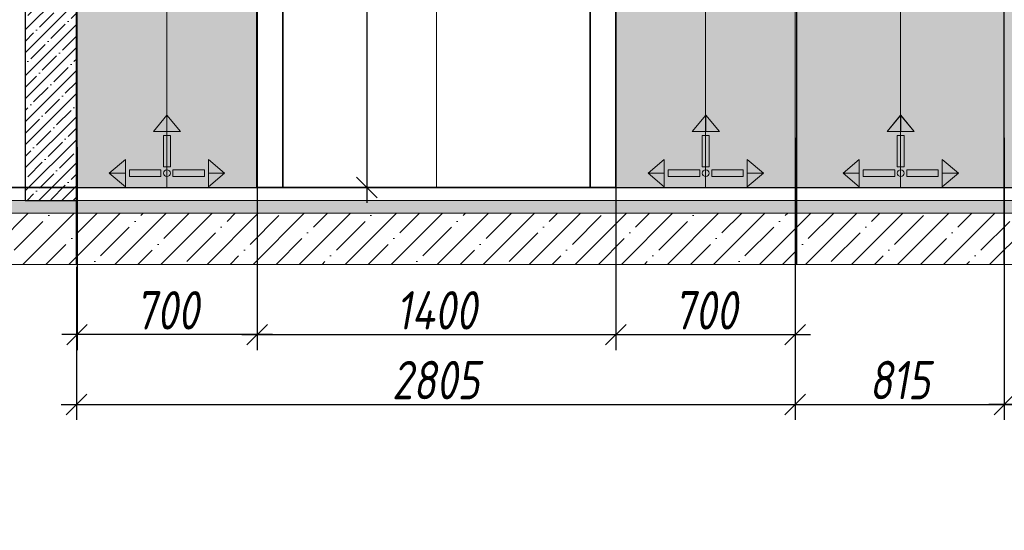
# Model space of a CAD drawing. Header units: millimetres. Extents: x -535184 to 178656, y -69521 to 68256.
# Tile 50 of 256: x -381906 to -378065, y 30158 to 32151. Entities that reach past the tile are written whole.
import ezdxf
from ezdxf import colors
from ezdxf.entities.mleader import LeaderData, LeaderLine
from ezdxf.math import Vec2, Vec3

# ---------------------------------------------------------------- set-up
doc = ezdxf.new("R2010")
doc.units = ezdxf.units.MM
doc.linetypes.add('DASHDOT', pattern=[25.4, 12.7, -6.35, 0, -6.35])
doc.layers.get('Defpoints').update_dxf_attribs({"color": 31})
for name, color, linetype, lineweight in [('A-DETL-GENF', 7, 'Continuous', 5), ('dim_razv', 93, 'DASHDOT', 9), ('wall_obm', 172, 'Continuous', 40), ('Отделка стен', 253, 'Continuous', 0)]:
    doc.layers.add(name, color=color, linetype=linetype, lineweight=lineweight)
doc.layers.add('pol', color=7, linetype='Continuous', lineweight=15, true_color=0x738991)
doc.styles.add('fl_iso paper', font='isocpeur.ttf', dxfattribs={"width": 0.8, "oblique": 10})
doc.styles.add('In tre', font='isocpeur.ttf', dxfattribs={"width": 0.8, "oblique": 10})
doc.dimstyles.new('In tre 1_50', dxfattribs={"dimtxt": 150, "dimasz": 80, "dimexe": 60, "dimexo": 10, "dimgap": 20, "dimtad": 1, "dimdec": 0, "dimrnd": 5, "dimzin": 0, "dimdsep": 46, "dimtxsty": 'fl_iso paper', "dimblk": 'OBLIQUE', "dimcen": 0, "dimdle": 60, "dimadec": 0, "dimazin": 0, "dimtfac": 1, "dimtdec": 0, "dimtofl": 0, "dimtmove": 1, "dimatfit": 1, "dimfxl": 40, "dimtolj": 1, "dimtzin": 0, "dimarcsym": 1})

# ---------------------------------------------------------------- blocks, each defined once
blk = doc.blocks.new('*U11998')
at = {"layer": 'A-DETL-GENF'}
h = blk.add_hatch(dxfattribs=at)
h.set_pattern_fill('ANSI35', color=256, scale=10, style=0)
h.set_pattern_definition([(45, (10060.45, 9e-11), (-44.9013, 44.9013), []), (45, (10105.35, 9e-11), (-44.9013, 44.9013), [79.375, -15.875, 0, -15.875])])
h.paths.add_polyline_path([(0, -100), (10480.9, -100), (10480.9, -50), (0, -50)])
h = blk.add_hatch(dxfattribs=at)
h.set_pattern_fill('ANSI35', color=256, scale=20, style=0)
h.set_pattern_definition([(45, (10060.45, 9e-11), (-89.8026, 89.8026), []), (45, (10150.25, 9e-11), (-89.8026, 89.8026), [158.75, -31.75, 0, -31.75])])
h.paths.add_polyline_path([(0, -300), (10480.9, -300), (10480.9, -100), (0, -100)])
at = {"lineweight": 13}
blk.add_lwpolyline([(0, -50), (10480.9, -50), (10480.9, 0), (0, 0)], close=True, dxfattribs=at)
at = {"lineweight": 30}
blk.add_lwpolyline([(0, 0), (10480.9, 0)], dxfattribs=at)
at = {"layer": 'A-DETL-GENF'}
for points in [[(0, -100), (10480.9, -100), (10480.9, -50), (0, -50)], [(0, -300), (10480.9, -300), (10480.9, -100), (0, -100)]]:
    blk.add_lwpolyline(points, close=True, dxfattribs=at)
blk = doc.blocks.new('*U11989')
at = {"layer": 'A-DETL-GENF'}
h = blk.add_hatch(dxfattribs=at)
h.set_pattern_fill('ANSI35', color=256, scale=10, style=0)
h.set_pattern_definition([(45, (0, 2430.646), (-44.9013, 44.9013), []), (45, (44.9, 2430.646), (-44.9013, 44.9013), [79.375, -15.875, 0, -15.875])])
h.paths.add_polyline_path([(0, 0), (200, 0), (200, 3050), (0, 3050)])
at = {"layer": 'A-DETL-GENF', "lineweight": 30}
blk.add_lwpolyline([(0, 0), (200, 0), (200, 3050), (0, 3050)], close=True, dxfattribs=at)
blk = doc.blocks.new('_Oblique')
at = {"color": 0, "linetype": 'ByBlock', "lineweight": -2}
blk.add_line((-0.5, -0.5), (0.5, 0.5), dxfattribs=at)
blk = doc.blocks.new('*D12048')
at = {"layer": 'Defpoints', "color": 0, "linetype": 'ByBlock', "transparency": 16777216}
for p in [(-380979.8, 33995.7), (-380979.8, 31495.7), (-380552.1, 31495.7)]:
    blk.add_point(p, dxfattribs=at)
at = {"layer": 'dim_razv', "color": 0, "linetype": 'ByBlock', "lineweight": -2, "transparency": 16777216}
for p, q in [((-380552.1, 34055.7), (-380552.1, 31435.7)), ((-380969.8, 33995.7), (-380492.1, 33995.7)), ((-380969.8, 31495.7), (-380492.1, 31495.7))]:
    blk.add_line(p, q, dxfattribs=at)
at = {"layer": 'dim_razv', "color": 0, "linetype": 'ByBlock', "lineweight": -2, "transparency": 16777216, "xscale": 80, "yscale": 80, "zscale": 80}
for p, rotation in [((-380552.1, 33995.7), 90), ((-380552.1, 31495.7), 270)]:
    blk.add_blockref('_Oblique', p, dxfattribs=dict(at, rotation=rotation))
at = {"layer": 'dim_razv', "color": 0, "linetype": 'ByBlock', "transparency": 16777216, "insert": (-380647.1, 32745.7), "char_height": 150, "attachment_point": 5, "rotation": 90, "style": 'fl_iso paper'}
blk.add_mtext('\\A1;2500', dxfattribs=at)
blk = doc.blocks.new('1')
at = {"layer": 'pol', "linetype": 'ByBlock'}
h = blk.add_hatch(color=1, dxfattribs=at)
h.paths.add_polyline_path([(35776.4, 73135.4), (35803.1, 73135.4), (35803.1, 73259), (35776.4, 73259)])
h.paths.add_polyline_path([(35789.8, 73274.6), (35843.2, 73274.6), (35789.8, 73338.2)])
h.paths.add_polyline_path([(35789.8, 73274.6), (35736.3, 73274.6), (35789.8, 73338.2)])
edge = h.paths.add_edge_path()
edge.add_arc((35789.8, 73110.5), 13.4, 0, 360)
h = blk.add_hatch(color=1, dxfattribs=at)
h.paths.add_polyline_path([(35813.3, 73097.1), (35813.3, 73123.9), (35936.9, 73123.9), (35936.9, 73097.1)])
h.paths.add_polyline_path([(35952.5, 73110.5), (35952.5, 73164), (36016.1, 73110.5)])
h.paths.add_polyline_path([(35952.5, 73110.5), (35952.5, 73057), (36016.1, 73110.5)])
at = {"layer": 'pol', "color": 1, "linetype": 'ByBlock'}
for points in [[(35789.8, 73274.6), (35736.3, 73274.6), (35789.8, 73338.2), (35789.8, 73274.6)], [(35789.8, 73274.6), (35843.2, 73274.6), (35789.8, 73338.2), (35789.8, 73274.6)], [(35952.5, 73110.5), (35952.5, 73164), (36016.1, 73110.5), (35952.5, 73110.5)], [(35952.5, 73110.5), (35952.5, 73057), (36016.1, 73110.5), (35952.5, 73110.5)]]:
    blk.add_lwpolyline(points, dxfattribs=at)
for points in [[(35776.4, 73135.4), (35803.1, 73135.4), (35803.1, 73259), (35776.4, 73259)], [(35813.3, 73097.1), (35813.3, 73123.9), (35936.9, 73123.9), (35936.9, 73097.1)]]:
    blk.add_lwpolyline(points, close=True, dxfattribs=at)
blk.add_circle((35789.8, 73110.5), 13.4, dxfattribs=at)
blk = doc.blocks.new('*D12134')
at = {"layer": 'Defpoints', "color": 0, "linetype": 'ByBlock', "transparency": 16777216}
for p in [(-380979.8, 31495.7), (-379580.4, 31495.7), (-379580.4, 30921.5)]:
    blk.add_point(p, dxfattribs=at)
at = {"layer": 'dim_razv', "color": 0, "linetype": 'ByBlock', "lineweight": -2, "transparency": 16777216}
for p, q in [((-380979.8, 31485.7), (-380979.8, 30861.5)), ((-379580.4, 31485.7), (-379580.4, 30861.5)), ((-381039.8, 30921.5), (-379520.4, 30921.5))]:
    blk.add_line(p, q, dxfattribs=at)
at = {"layer": 'dim_razv', "color": 0, "linetype": 'ByBlock', "lineweight": -2, "transparency": 16777216, "xscale": 80, "yscale": 80, "zscale": 80, "rotation": 180}
blk.add_blockref('_Oblique', (-380979.8, 30921.5), dxfattribs=at)
at = {"layer": 'dim_razv', "color": 0, "linetype": 'ByBlock', "lineweight": -2, "transparency": 16777216, "xscale": 80, "yscale": 80, "zscale": 80}
blk.add_blockref('_Oblique', (-379580.4, 30921.5), dxfattribs=at)
at = {"layer": 'dim_razv', "color": 0, "linetype": 'ByBlock', "transparency": 16777216, "insert": (-380280.1, 31016.5), "char_height": 150, "attachment_point": 5, "style": 'fl_iso paper'}
blk.add_mtext('\\A1;1400', dxfattribs=at)
blk = doc.blocks.new('*D12135')
at = {"layer": 'Defpoints', "color": 0, "linetype": 'ByBlock', "transparency": 16777216}
for p in [(-379580.4, 31699.2), (-378880.4, 31699.2), (-378880.4, 30921.5)]:
    blk.add_point(p, dxfattribs=at)
at = {"layer": 'dim_razv', "color": 0, "linetype": 'ByBlock', "lineweight": -2, "transparency": 16777216}
for p, q in [((-379580.4, 31689.2), (-379580.4, 30861.5)), ((-378880.4, 31689.2), (-378880.4, 30861.5)), ((-379640.4, 30921.5), (-378820.4, 30921.5))]:
    blk.add_line(p, q, dxfattribs=at)
at = {"layer": 'dim_razv', "color": 0, "linetype": 'ByBlock', "lineweight": -2, "transparency": 16777216, "xscale": 80, "yscale": 80, "zscale": 80, "rotation": 180}
blk.add_blockref('_Oblique', (-379580.4, 30921.5), dxfattribs=at)
at = {"layer": 'dim_razv', "color": 0, "linetype": 'ByBlock', "lineweight": -2, "transparency": 16777216, "xscale": 80, "yscale": 80, "zscale": 80}
blk.add_blockref('_Oblique', (-378880.4, 30921.5), dxfattribs=at)
at = {"layer": 'dim_razv', "color": 0, "linetype": 'ByBlock', "transparency": 16777216, "insert": (-379230.4, 31016.5), "char_height": 150, "attachment_point": 5, "style": 'fl_iso paper'}
blk.add_mtext('\\A1;700', dxfattribs=at)
blk = doc.blocks.new('*D12136')
at = {"layer": 'Defpoints', "color": 0, "linetype": 'ByBlock', "transparency": 16777216}
for p in [(-381682.3, 31662.7), (-380979.8, 31662.7), (-381682.3, 30921.5)]:
    blk.add_point(p, dxfattribs=at)
at = {"layer": 'dim_razv', "color": 0, "linetype": 'ByBlock', "lineweight": -2, "transparency": 16777216}
for p, q in [((-381682.3, 31652.7), (-381682.3, 30861.5)), ((-380979.8, 31652.7), (-380979.8, 30861.5)), ((-380919.8, 30921.5), (-381742.3, 30921.5))]:
    blk.add_line(p, q, dxfattribs=at)
at = {"layer": 'dim_razv', "color": 0, "linetype": 'ByBlock', "lineweight": -2, "transparency": 16777216, "xscale": 80, "yscale": 80, "zscale": 80, "rotation": 180}
blk.add_blockref('_Oblique', (-381682.3, 30921.5), dxfattribs=at)
at = {"layer": 'dim_razv', "color": 0, "linetype": 'ByBlock', "lineweight": -2, "transparency": 16777216, "xscale": 80, "yscale": 80, "zscale": 80}
blk.add_blockref('_Oblique', (-380979.8, 30921.5), dxfattribs=at)
at = {"layer": 'dim_razv', "color": 0, "linetype": 'ByBlock', "transparency": 16777216, "insert": (-381331.1, 31016.5), "char_height": 150, "attachment_point": 5, "style": 'fl_iso paper'}
blk.add_mtext('\\A1;700', dxfattribs=at)
blk = doc.blocks.new('*D12141')
at = {"layer": 'Defpoints', "color": 0, "linetype": 'ByBlock', "transparency": 16777216}
for p in [(-378064.8, 31195.7), (-377364.8, 31195.7), (-378064.8, 30649.2)]:
    blk.add_point(p, dxfattribs=at)
at = {"layer": 'dim_razv', "color": 0, "linetype": 'ByBlock', "lineweight": -2, "transparency": 16777216}
for p, q in [((-378064.8, 31185.7), (-378064.8, 30589.2)), ((-377364.8, 31185.7), (-377364.8, 30589.2)), ((-377304.8, 30649.2), (-378124.8, 30649.2))]:
    blk.add_line(p, q, dxfattribs=at)
at = {"layer": 'dim_razv', "color": 0, "linetype": 'ByBlock', "lineweight": -2, "transparency": 16777216, "xscale": 80, "yscale": 80, "zscale": 80, "rotation": 180}
blk.add_blockref('_Oblique', (-378064.8, 30649.2), dxfattribs=at)
at = {"layer": 'dim_razv', "color": 0, "linetype": 'ByBlock', "lineweight": -2, "transparency": 16777216, "xscale": 80, "yscale": 80, "zscale": 80}
blk.add_blockref('_Oblique', (-377364.8, 30649.2), dxfattribs=at)
at = {"layer": 'dim_razv', "color": 0, "linetype": 'ByBlock', "transparency": 16777216, "insert": (-377714.8, 30744.2), "char_height": 150, "attachment_point": 5, "style": 'fl_iso paper'}
blk.add_mtext('\\A1;700', dxfattribs=at)
blk = doc.blocks.new('*D12144')
at = {"layer": 'Defpoints', "color": 0, "linetype": 'ByBlock', "transparency": 16777216}
for p in [(-378880.4, 31275.4), (-381684.8, 31195.7), (-378880.4, 30649.2)]:
    blk.add_point(p, dxfattribs=at)
at = {"layer": 'dim_razv', "color": 0, "linetype": 'ByBlock', "lineweight": -2, "transparency": 16777216}
for p, q in [((-378880.4, 31265.4), (-378880.4, 30589.2)), ((-381684.8, 31185.7), (-381684.8, 30589.2)), ((-381744.8, 30649.2), (-378820.4, 30649.2))]:
    blk.add_line(p, q, dxfattribs=at)
at = {"layer": 'dim_razv', "color": 0, "linetype": 'ByBlock', "lineweight": -2, "transparency": 16777216, "xscale": 80, "yscale": 80, "zscale": 80, "rotation": 180}
blk.add_blockref('_Oblique', (-381684.8, 30649.2), dxfattribs=at)
at = {"layer": 'dim_razv', "color": 0, "linetype": 'ByBlock', "lineweight": -2, "transparency": 16777216, "xscale": 80, "yscale": 80, "zscale": 80}
blk.add_blockref('_Oblique', (-378880.4, 30649.2), dxfattribs=at)
at = {"layer": 'dim_razv', "color": 0, "linetype": 'ByBlock', "transparency": 16777216, "insert": (-380282.6, 30744.2), "char_height": 150, "attachment_point": 5, "style": 'fl_iso paper'}
blk.add_mtext('\\A1;2805', dxfattribs=at)
blk = doc.blocks.new('*D12109')
at = {"layer": 'Defpoints', "color": 0, "linetype": 'ByBlock', "transparency": 16777216}
for p in [(-378880.4, 31699.2), (-378064.8, 31699.2), (-378064.8, 30649.2)]:
    blk.add_point(p, dxfattribs=at)
at = {"layer": 'dim_razv', "color": 0, "linetype": 'ByBlock', "lineweight": -2, "transparency": 16777216}
for p, q in [((-378880.4, 31689.2), (-378880.4, 30589.2)), ((-378064.8, 31689.2), (-378064.8, 30589.2)), ((-378940.4, 30649.2), (-378004.8, 30649.2))]:
    blk.add_line(p, q, dxfattribs=at)
at = {"layer": 'dim_razv', "color": 0, "linetype": 'ByBlock', "lineweight": -2, "transparency": 16777216, "xscale": 80, "yscale": 80, "zscale": 80, "rotation": 180}
blk.add_blockref('_Oblique', (-378880.4, 30649.2), dxfattribs=at)
at = {"layer": 'dim_razv', "color": 0, "linetype": 'ByBlock', "lineweight": -2, "transparency": 16777216, "xscale": 80, "yscale": 80, "zscale": 80}
blk.add_blockref('_Oblique', (-378064.8, 30649.2), dxfattribs=at)
at = {"layer": 'dim_razv', "color": 0, "linetype": 'ByBlock', "transparency": 16777216, "insert": (-378472.6, 30744.2), "char_height": 150, "attachment_point": 5, "style": 'fl_iso paper'}
blk.add_mtext('\\A1;815', dxfattribs=at)
blk = doc.blocks.new('*D12030')
at = {"layer": 'Defpoints', "color": 0, "linetype": 'ByBlock', "transparency": 16777216}
for p in [(-381682.3, 32695.8), (-382383.4, 31495.8), (-381682.3, 31495.8)]:
    blk.add_point(p, dxfattribs=at)
at = {"layer": 'dim_razv', "color": 0, "linetype": 'ByBlock', "lineweight": -2, "transparency": 16777216}
for p, q in [((-382383.4, 32755.8), (-382383.4, 31435.8)), ((-381692.3, 32695.8), (-382443.4, 32695.8)), ((-381692.3, 31495.8), (-382443.4, 31495.8))]:
    blk.add_line(p, q, dxfattribs=at)
at = {"layer": 'dim_razv', "color": 0, "linetype": 'ByBlock', "lineweight": -2, "transparency": 16777216, "xscale": 80, "yscale": 80, "zscale": 80}
for p, rotation in [((-382383.4, 32695.8), 90), ((-382383.4, 31495.8), 270)]:
    blk.add_blockref('_Oblique', p, dxfattribs=dict(at, rotation=rotation))
at = {"layer": 'dim_razv', "color": 0, "linetype": 'ByBlock', "transparency": 16777216, "insert": (-382478.4, 32095.8), "char_height": 150, "attachment_point": 5, "rotation": 90, "style": 'fl_iso paper'}
blk.add_mtext('\\A1;1200', dxfattribs=at)

msp = doc.modelspace()

# ---------------------------------------------------------------- hatches: boundary and pattern name
at = {"layer": 'dim_razv', "true_color": 0xeceae4, "transparency": 33554687}
h = msp.add_hatch(dxfattribs=at)
h.set_pattern_fill('AR-SAND', color=254, scale=3, angle=315)
h.set_pattern_definition([(352.5, (120932.77, 76096.4), (100.426047, 107.214405), [0, -115.824, 0, -129.54, 0, -123.825]), (322.5, (120932.77, 76096.4), (247.419855, 56.70328), [0, -62.484, 0, -104.394, 0, -40.005]), (282.5, (120866.5, 76162.67), (168.099694, -167.489948), [0, -38.1, 0, -137.16, 0, -179.07]), (272.5, (120866.5, 76162.67), (209.265234, -114.68433), [0, -19.05, 0, -89.916, 0, -102.87])])
h.paths.add_polyline_path([(-381684.8, 31495.7), (-372044.8, 31495.7), (-372044.8, 34045.7), (-381684.8, 34045.7)])
h.paths.add_polyline_path([(-380979.8, 34042.6), (-379580.4, 34045.7), (-379580.4, 31495.7), (-380979.8, 31495.7)])
h.paths.add_polyline_path([(-374054.8, 33695.7), (-375504.8, 33695.7), (-375504.8, 31495.7), (-374054.8, 31495.7)])

# ---------------------------------------------------------------- linework, layer by layer
at = {"lineweight": 30}
for points in [[(-381684.8, 31195.7), (-381684.8, 35169.3)], [(-381684.8, 31195.7), (-381684.8, 35169.3)], [(-378874.8, 31195.7), (-378874.8, 35169.3)], [(-378874.8, 31195.7), (-378874.8, 35169.3)], [(-378064.8, 31195.7), (-378064.8, 35169.3)]]:
    msp.add_lwpolyline(points, dxfattribs=at)
msp.add_lwpolyline([(-381684.8, 31495.7), (-372044.8, 31495.7), (-372044.8, 34045.7), (-381684.8, 34045.7)], close=True)
at = {"lineweight": 35}
for points in [[(-380979.8, 34042.6), (-379580.4, 34045.7), (-379580.4, 31495.7), (-380979.8, 31495.7)], [(-380879.8, 33895.7), (-379680.4, 33895.7), (-379680.4, 31495.7), (-380879.8, 31495.7)]]:
    msp.add_lwpolyline(points, close=True, dxfattribs=at)
at = {"lineweight": 13}
msp.add_lwpolyline([(-380280.1, 33895.7), (-380280.1, 31495.7)], dxfattribs=at)
at = {"layer": 'Отделка стен', "transparency": 33554687}
for points in [[(-381682.3, 32695.7), (-381682.3, 31495.7), (-381332.3, 31495.7), (-381332.3, 32695.7)], [(-381332.3, 32695.7), (-381332.3, 31495.7), (-380982.3, 31495.7), (-380982.3, 32695.7)], [(-379580.4, 32695.7), (-379580.4, 31495.7), (-379230.4, 31495.7), (-379230.4, 32695.7)], [(-379230.4, 32695.7), (-379230.4, 31495.7), (-378880.4, 31495.7), (-378880.4, 32695.7)], [(-378874.8, 32695.7), (-378874.8, 31495.7), (-378469.8, 31495.7), (-378469.8, 32695.7)], [(-378469.8, 32695.7), (-378469.8, 31495.7), (-378064.8, 31495.7), (-378064.8, 32695.7)]]:
    msp.add_lwpolyline(points, close=True, dxfattribs=at)

# ---------------------------------------------------------------- block references
at = {"linetype": 'ByBlock', "yscale": 0.9938708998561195, "zscale": 0.9938708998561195}
for p, xscale in [((-345761.2, -41110.6), -0.9938708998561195), ((-416902, -41110.6), 0.9938708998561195), ((-343659.3, -41110.6), -0.9938708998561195), ((-414800.1, -41110.6), 0.9938708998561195), ((-342898.7, -41110.6), -0.9938708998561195), ((-414039.5, -41110.6), 0.9938708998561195)]:
    msp.add_blockref('1', p, dxfattribs=dict(at, xscale=xscale))
msp.add_blockref('*U11998', (-382105.2, 31495.7))
at = {"layer": 'wall_obm'}
msp.add_blockref('*U11989', (-381884.8, 31445.7), dxfattribs=at)

# ---------------------------------------------------------------- dimensions: what is measured, and where the dimension line sits
at = {"layer": 'dim_razv', "color": 18, "linetype": 'ByBlock', "true_color": 0x000000}
for base, p1, p2, picture, middle in [((-380552.1, 31495.7), (-380979.8, 33995.7), (-380979.8, 31495.7), '*D12048', (-380647.1, 32745.7)), ((-382383.4, 31495.8), (-381682.3, 32695.8), (-381682.3, 31495.8), '*D12030', (-382478.4, 32095.8))]:
    dim = msp.add_linear_dim(base=base, p1=p1, p2=p2, angle=90, dimstyle='In tre 1_50', dxfattribs=at)
    dim.commit()
    dim.dimension.update_dxf_attribs({"geometry": picture, "text_midpoint": middle})
for base, p1, p2, picture, middle in [((-378880.4, 30921.5), (-379580.4, 31699.2), (-378880.4, 31699.2), '*D12135', (-379230.4, 31016.5)), ((-378064.8, 30649.2), (-378880.4, 31699.2), (-378064.8, 31699.2), '*D12109', (-378472.6, 30744.2)), ((-381682.2915, 30921.5346), (-380979.8157, 31662.7198), (-381682.2915, 31662.7198), '*D12136', (-381331.0536, 31016.5346)), ((-379580.4, 30921.5), (-380979.8, 31495.7), (-379580.4, 31495.7), '*D12134', (-380280.1, 31016.5)), ((-378880.4, 30649.2), (-381684.8, 31195.7), (-378880.4, 31275.4), '*D12144', (-380282.6, 30744.2)), ((-378064.8, 30649.2), (-377364.8, 31195.7), (-378064.8, 31195.7), '*D12141', (-377714.8, 30744.2))]:
    dim = msp.add_linear_dim(base=base, p1=p1, p2=p2, dimstyle='In tre 1_50', dxfattribs=at)
    dim.commit()
    dim.dimension.update_dxf_attribs({"geometry": picture, "text_midpoint": middle})

# ---------------------------------------------------------------- leaders
at = {"layer": 'dim_razv', "color": 0, "linetype": 'ByBlock'}
ml = msp.add_multileader_mtext('Standard', dxfattribs=at)
ml.set_content('Шкаф пожарный встроенный', style='In tre')
ml.set_leader_properties()
ml.build(insert=Vec2(0, 0))
ml.multileader.update_dxf_attribs({"text_left_attachment_type": 6, "text_right_attachment_type": 6, "dogleg_length": 1, "arrow_head_size": 0, "scale": 50})
ctx = ml.context
ctx.base_point, ctx.scale, ctx.char_height, ctx.arrow_head_size, ctx.landing_gap_size, ctx.plane_origin = Vec3(-420457.1, 30159.7), 50, 150, 0, 4.5, Vec3(-410150.9, 28492.7)
ctx.left_attachment, ctx.right_attachment = 6, 6
notes = []
notes.append((ctx, [(0, (1, 1, 0), (-418259.7, 30159.7), (-1, 0), 50, [(1, [(-417659.9, 31828.5)], 0, [])])]))
ctx.mtext.insert, ctx.mtext.width, ctx.mtext.defined_height, ctx.mtext.flow_direction = Vec3(-420452.6, 30354.7), 2509.515, 696.6, 5
ml = msp.add_multileader_mtext('Standard', dxfattribs=at)
ml.set_content('Шкаф пожарный встроенный', style='In tre')
ml.set_leader_properties()
ml.build(insert=Vec2(0, 0))
ml.multileader.update_dxf_attribs({"text_left_attachment_type": 6, "text_right_attachment_type": 6, "dogleg_length": 1, "arrow_head_size": 0, "scale": 50})
ctx = ml.context
ctx.base_point, ctx.scale, ctx.char_height, ctx.arrow_head_size, ctx.landing_gap_size, ctx.plane_origin = Vec3(-405907.1, 30159.7), 50, 150, 0, 4.5, Vec3(-395600.9, 28492.7)
ctx.left_attachment, ctx.right_attachment = 6, 6
notes.append((ctx, [(0, (1, 1, 0), (-403709.7, 30159.7), (-1, 0), 50, [(1, [(-403109.9, 31828.5)], 0, [])])]))
ctx.mtext.insert, ctx.mtext.width, ctx.mtext.defined_height, ctx.mtext.flow_direction = Vec3(-405902.6, 30354.7), 2509.515, 696.6, 5
ml = msp.add_multileader_mtext('Standard', dxfattribs=at)
ml.set_content('Розетка для уборочного \\Pинвентаря, в цвет стен', style='In tre')
ml.set_leader_properties()
ml.build(insert=Vec2(0, 0))
ml.multileader.update_dxf_attribs({"text_left_attachment_type": 6, "text_right_attachment_type": 6, "dogleg_length": 1, "arrow_head_size": 0, "scale": 50})
ctx = ml.context
ctx.base_point, ctx.scale, ctx.char_height, ctx.arrow_head_size, ctx.landing_gap_size, ctx.plane_origin = Vec3(-411981.6, 30413.7), 50, 150, 0, 4.5, Vec3(-411062.2, 30150.6)
ctx.left_attachment, ctx.right_attachment = 6, 6
notes.append((ctx, [(0, (1, 1, 0), (-410037, 30413.7), (-1, 0), 50, [(1, [(-409425.6, 31745.7)], 0, [])])]))
ctx.mtext.insert, ctx.mtext.width, ctx.mtext.defined_height, ctx.mtext.flow_direction = Vec3(-411977.1, 30608.7), 3060.297, 696.6, 5
ml = msp.add_multileader_mtext('Standard', dxfattribs=at)
ml.set_content('Плитка керамогранитная, настенная, размер плитки 600х1200мм, расположить вертикально', style='In tre')
ml.set_leader_properties()
ml.build(insert=Vec2(0, 0))
ml.multileader.update_dxf_attribs({"text_left_attachment_type": 6, "text_right_attachment_type": 6, "dogleg_length": 1, "arrow_head_size": 0, "scale": 50})
ctx = ml.context
ctx.base_point, ctx.scale, ctx.char_height, ctx.arrow_head_size, ctx.landing_gap_size, ctx.plane_origin = Vec3(-403072.3, 30271.1), 50, 150, 0, 4.5, Vec3(-397023.3, 30150.6)
ctx.left_attachment, ctx.right_attachment = 6, 6
notes.append((ctx, [(0, (1, 1, 0), (-400083, 30271.1), (-1, 0), 50, [(1, [(-399605.8, 31672.3)], 0, [])])]))
ctx.mtext.insert, ctx.mtext.width, ctx.mtext.defined_height, ctx.mtext.flow_direction = Vec3(-403067.8, 30466.1), 3060.297, 696.6, 5
ml = msp.add_multileader_mtext('Standard', dxfattribs=at)
ml.set_content('Решетка вентиляционная декоративная 700х550 в цвет стен', style='In tre')
ml.set_leader_properties()
ml.build(insert=Vec2(0, 0))
ml.multileader.update_dxf_attribs({"text_left_attachment_type": 6, "text_right_attachment_type": 6, "dogleg_length": 1, "arrow_head_size": 0, "scale": 50})
ctx = ml.context
ctx.base_point, ctx.scale, ctx.char_height, ctx.arrow_head_size, ctx.landing_gap_size, ctx.plane_origin = Vec3(-452684.1, 30313.4), 50, 150, 0, 4.5, Vec3(-444776.7, 28518.9)
ctx.left_attachment, ctx.right_attachment = 6, 6
notes.append((ctx, [(0, (1, 1, 0), (-449788.8, 30313.4), (-1, 0), 50, [(1, [(-448938.4, 31595.7)], 0, [])])]))
ctx.mtext.insert, ctx.mtext.width, ctx.mtext.defined_height, ctx.mtext.flow_direction = Vec3(-452679.6, 30508.4), 2996.732, 696.6, 5
ml = msp.add_multileader_mtext('Standard', dxfattribs=at)
ml.set_content('Зеркало на стене, выполнить в один уровень с отделкой стен', style='In tre')
ml.set_leader_properties()
ml.build(insert=Vec2(0, 0))
ml.multileader.update_dxf_attribs({"text_left_attachment_type": 6, "text_right_attachment_type": 6, "dogleg_length": 1, "arrow_head_size": 0, "scale": 50})
ctx = ml.context
ctx.base_point, ctx.scale, ctx.char_height, ctx.arrow_head_size, ctx.landing_gap_size, ctx.plane_origin = Vec3(-447338.5, 30308.4), 50, 150, 0, 4.5, Vec3(-439596.2, 28513.9)
ctx.left_attachment, ctx.right_attachment = 6, 6
notes.append((ctx, [(0, (1, 1, 0), (-444415.9, 30308.4), (-1, 0), 50, [(1, [(-443757.9, 31590.7)], 0, [])])]))
ctx.mtext.insert, ctx.mtext.width, ctx.mtext.defined_height, ctx.mtext.flow_direction = Vec3(-447334, 30503.4), 3043.138, 696.6, 5
ml = msp.add_multileader_mtext('Standard', dxfattribs=at)
ml.set_content('Решетка вентиляционная декоративная 700х550 в цвет стен', style='In tre')
ml.set_leader_properties()
ml.build(insert=Vec2(0, 0))
ml.multileader.update_dxf_attribs({"text_left_attachment_type": 6, "text_right_attachment_type": 6, "dogleg_length": 1, "arrow_head_size": 0, "scale": 50})
ctx = ml.context
ctx.base_point, ctx.scale, ctx.char_height, ctx.arrow_head_size, ctx.landing_gap_size, ctx.plane_origin = Vec3(-434170.8, 30313.4), 50, 150, 0, 4.5, Vec3(-430730.2, 28518.9)
ctx.left_attachment, ctx.right_attachment = 6, 6
notes.append((ctx, [(1, (1, 1, 0), (-434220.8, 30313.4), (1, 0), 50, [(1, [(-434891.8, 31595.7)], 0, [])])]))
ctx.mtext.insert, ctx.mtext.width, ctx.mtext.defined_height, ctx.mtext.flow_direction = Vec3(-434166.3, 30508.4), 2996.732, 696.6, 5
for ctx, leaders in notes:
    for number, flags, end, landing, length, lines in leaders:
        leader = LeaderData()
        leader.index, (leader.has_last_leader_line, leader.has_dogleg_vector, leader.attachment_direction) = number, flags
        leader.last_leader_point, leader.dogleg_vector, leader.dogleg_length = Vec3(end), Vec3(landing), length
        for number, points, colour, breaks in lines:
            line = LeaderLine()
            line.index, line.vertices, line.color, line.breaks = number, Vec3.list(points), colors.encode_raw_color(colour), breaks
            leader.lines.append(line)
        ctx.leaders.append(leader)

doc.saveas('drawing.dxf')
